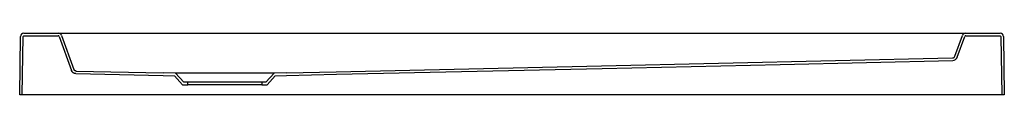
# Model space of a CAD drawing. Header units: millimetres. Extents: x 3825.02 to 3826.22, y 3253.13 to 3253.2.
import ezdxf

# ---------------------------------------------------------------- set-up
doc = ezdxf.new("R2010")
doc.units = ezdxf.units.MM
doc.layers.add('SANINDUSA', color=3, linetype='Continuous')

msp = doc.modelspace()

# ---------------------------------------------------------------- linework, layer by layer
at = {"layer": 'SANINDUSA'}
for p, q in [((3825.022, 3253.2016), (3825.0642, 3253.2016)), ((3825.0642, 3253.2016), (3825.0778, 3253.2016)), ((3825.0778, 3253.2016), (3826.1562, 3253.2016)), ((3826.1562, 3253.2016), (3826.1698, 3253.2016)), ((3826.1698, 3253.2016), (3826.212, 3253.2016)), ((3825.017, 3253.1266), (3825.018, 3253.1976)), ((3825.0202, 3253.1266), (3825.0212, 3253.1974)), ((3825.0222, 3253.1984), (3825.064, 3253.1984)), ((3825.065, 3253.1977), (3825.0801, 3253.1563)), ((3825.0679, 3253.1989), (3825.083, 3253.1575)), ((3826.1568, 3253.1735), (3826.166, 3253.1989)), ((3826.1597, 3253.1723), (3826.169, 3253.1977)), ((3826.1699, 3253.1984), (3826.2118, 3253.1984)), ((3826.2128, 3253.1974), (3826.2138, 3253.1266)), ((3826.216, 3253.1976), (3826.217, 3253.1266)), ((3825.0856, 3253.1523), (3825.1919, 3253.1501)), ((3825.0858, 3253.1555), (3825.192, 3253.1533)), ((3825.207, 3253.1528), (3825.192, 3253.1533)), ((3825.327, 3253.1528), (3825.207, 3253.1528)), ((3825.217, 3253.1418), (3825.207, 3253.1528)), ((3825.327, 3253.1528), (3825.317, 3253.1418)), ((3825.342, 3253.1533), (3825.327, 3253.1528)), ((3825.1919, 3253.1501), (3825.2055, 3253.1496)), ((3825.2055, 3253.1496), (3825.2156, 3253.1386)), ((3825.222, 3253.1418), (3825.217, 3253.1418)), ((3825.222, 3253.1386), (3825.222, 3253.1418)), ((3825.312, 3253.1418), (3825.222, 3253.1418)), ((3825.312, 3253.1418), (3825.312, 3253.1386)), ((3825.317, 3253.1418), (3825.312, 3253.1418)), ((3825.3184, 3253.1386), (3825.3284, 3253.1496)), ((3825.3284, 3253.1496), (3825.3421, 3253.1501)), ((3825.2156, 3253.1386), (3825.222, 3253.1386)), ((3825.312, 3253.1386), (3825.222, 3253.1386)), ((3825.312, 3253.1386), (3825.3184, 3253.1386)), ((3825.0202, 3253.1266), (3825.017, 3253.1266)), ((3825.0212, 3253.1266), (3825.0202, 3253.1266)), ((3826.2128, 3253.1266), (3825.0212, 3253.1266)), ((3826.2138, 3253.1266), (3826.2128, 3253.1266)), ((3826.217, 3253.1266), (3826.2138, 3253.1266))]:
    msp.add_line(p, q, dxfattribs=at)
at = {"layer": 'SANINDUSA', "flags": 128}
for points in [[(3825.342, 3253.1533), (3825.4027, 3253.1547), (3825.726, 3253.1619), (3826.154, 3253.1715)], [(3825.3421, 3253.1501), (3825.4029, 3253.1515), (3825.7268, 3253.1587), (3825.9438, 3253.1636), (3826.1542, 3253.1683)], [(3826.154, 3253.1715), (3826.154, 3253.1715), (3826.154, 3253.1715)]]:
    msp.add_lwpolyline(points, dxfattribs=at)
at = {"layer": 'SANINDUSA'}
for centre, radius, start, end in [((3825.022, 3253.1976), 0.004, 90, 179.2), ((3825.0642, 3253.1976), 0.004, 20, 90), ((3826.1698, 3253.1976), 0.004, 90, 160), ((3826.212, 3253.1976), 0.004, 0.8, 90), ((3825.0222, 3253.1974), 0.001, 90, 179.2), ((3825.064, 3253.1974), 0.001, 20, 90), ((3826.1699, 3253.1974), 0.001, 90, 160), ((3826.2118, 3253.1974), 0.001, 0.8, 90), ((3826.1539, 3253.1745), 0.003, 271.2863, 340), ((3826.154, 3253.1745), 0.003, 270.8744, 340), ((3826.1541, 3253.1743), 0.006, 271.2863, 340), ((3825.0858, 3253.1586), 0.003, 200, 270.7798)]:
    msp.add_arc(centre, radius, start, end, dxfattribs=at)
for points, knots in [([(3825.0856, 3253.1523), (3825.085, 3253.1524), (3825.0844, 3253.1525), (3825.0835, 3253.1527), (3825.0832, 3253.1529), (3825.0827, 3253.1531), (3825.0825, 3253.1533), (3825.082, 3253.1536), (3825.0817, 3253.1538), (3825.0813, 3253.1542), (3825.0811, 3253.1545), (3825.0807, 3253.1549), (3825.0806, 3253.1552), (3825.0803, 3253.1557), (3825.0802, 3253.156), (3825.0801, 3253.1563)], [0, 0, 0, 0, 0.25, 0.25, 0.375, 0.375, 0.5, 0.5, 0.625, 0.625, 0.75, 0.75, 0.875, 0.875, 1, 1, 1, 1]), ([(3825.0858, 3253.1555), (3825.0855, 3253.1555), (3825.0852, 3253.1556), (3825.0848, 3253.1557), (3825.0846, 3253.1558), (3825.0843, 3253.1559), (3825.0842, 3253.156), (3825.084, 3253.1562), (3825.0839, 3253.1563), (3825.0836, 3253.1565), (3825.0835, 3253.1566), (3825.0833, 3253.157), (3825.0831, 3253.1572), (3825.083, 3253.1575)], [0, 0, 0, 0, 0.25, 0.25, 0.375, 0.375, 0.5, 0.5, 0.625, 0.625, 0.75, 0.75, 1, 1, 1, 1])]:
    msp.add_open_spline(points, degree=3, knots=knots, dxfattribs=at)

doc.saveas('drawing.dxf')
